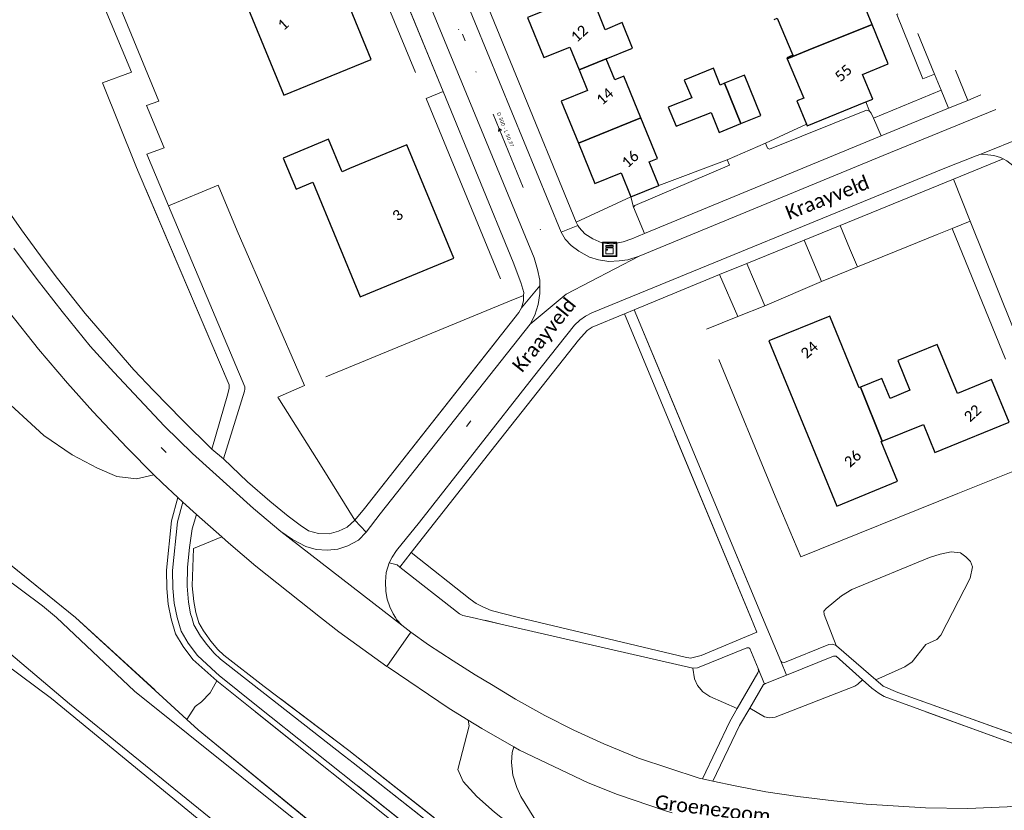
# Model space of a CAD drawing. Header units: metres. Extents: x 113074 to 114313, y 482627 to 483855.
# Tile 73 of 78: x 114100 to 114240, y 482973 to 483085. Entities that reach past the tile are written whole.
import ezdxf
from ezdxf.enums import TextEntityAlignment as Align

# ---------------------------------------------------------------- set-up
doc = ezdxf.new("R2010")
doc.units = ezdxf.units.M
doc.header["$MEASUREMENT"] = 0
doc.linetypes.add('DGN Style 2', pattern=[50.429501, 30.257701, -20.1718])
doc.linetypes.add('DGN Style 6', pattern=[30.473618, 0.016022, -6.408752, 11.215317, -6.408752, 0.016022, -6.408752])
for name, color, linetype, lineweight in [('BGT-Lijnen - BTD Groenvoorziening  bosplantsoen (v)', 94, 'Continuous', 13), ('BGT-Lijnen - BTD Groenvoorziening  gras- en kruidachtigen (v)', 94, 'Continuous', 13), ('BGT-Lijnen - BTD Groenvoorziening  heesters (v)', 94, 'Continuous', 13), ('BGT-Lijnen - BTD Groenvoorziening  struikrozen (v)', 94, 'Continuous', 13), ('BGT-Lijnen - Huisnummer overig (t)', 252, 'Continuous', 13), ('BGT-Lijnen - KST Openbare verlichtingskast (p)', 7, 'Continuous', 13), ('BGT-Lijnen - ORL Straatnaam (t)', 7, 'Continuous', 13), ('BGT-Lijnen - OTD Onverhard (v)', 7, 'Continuous', 13), ('BGT-Lijnen - OWT Oever_ slootkant (v)', 4, 'Continuous', 13), ('BGT-Lijnen - PND grondvlak pand (v_mv)', 1, 'Continuous', 13), ('BGT-Lijnen - WGD Inrit (v)', 7, 'Continuous', 13), ('BGT-Lijnen - WGD Parkeervlak (v)', 7, 'Continuous', 13), ('BGT-Lijnen - WGD Rijbaan - Lokale weg (v)', 7, 'Continuous', 13), ('BGT-Lijnen - WGD Voetpad (v)', 7, 'Continuous', 13), ('BGT-Lijnen - WTD Waterloop  kanaal (v)', 4, 'Continuous', 13), ('Riolering - Gemengd riool', 7, 'Continuous', 13), ('Riolering - Leidingtekst', 7, 'Continuous', 13), ('Riolering - Stroomrichting', 7, 'Continuous', 13)]:
    doc.layers.add(name, color=color, linetype=linetype, lineweight=lineweight)
doc.styles.add('Style-Calibri', font='calibri.ttf')
doc.styles.add('Style-Verdana', font='verdana.ttf')

# ---------------------------------------------------------------- blocks, each defined once
blk = doc.blocks.new('KST Openbare Verlichtingskast')
at = {"layer": 'BGT-Lijnen - KST Openbare verlichtingskast (p)', "color": 40, "lineweight": 13, "flags": 128}
for points in [[(-93, -87), (-93, 88)], [(-88, 93), (88, 93)], [(92, 88), (92, -87)], [(88, -92), (-88, -92)]]:
    blk.add_lwpolyline(points, dxfattribs=at)
at = {"layer": 'BGT-Lijnen - KST Openbare verlichtingskast (p)', "color": 40, "lineweight": 13}
blk.add_circle((-35, -7), 7.09, dxfattribs=at)
at = {"layer": 'BGT-Lijnen - KST Openbare verlichtingskast (p)', "color": 40, "lineweight": 13, "extrusion": (0, 0, -1)}
for centre, start, end in [((88, 88), 360, 90), ((-88, 88), 90, 180), ((88, -87), 270, 0), ((-88, -87), 180, 270)]:
    blk.add_arc(centre, 4.32, start, end, dxfattribs=at)
at = {"layer": 'BGT-Lijnen - KST Openbare verlichtingskast (p)', "color": 40, "lineweight": 13}
for points in [[(-100, 100), (100, 100), (100, -100), (-100, -100)], [(-52, 53), (50, 53), (50, 37), (-52, 37)], [(-52, 21), (50, 21), (50, -66), (-52, -66)]]:
    blk.add_3dface(points, dxfattribs=at)

msp = doc.modelspace()

# ---------------------------------------------------------------- linework, layer by layer
at = {"layer": 'BGT-Lijnen - BTD Groenvoorziening  bosplantsoen (v)', "linetype": 'DGN Style 2', "lineweight": 13, "flags": 128}
for points in [[(114103.55, 483025.78), (114086.79, 483041.05)], [(114111.14, 483021.14), (114107.55, 483023.03), (114103.55, 483025.78)], [(114116.66, 483019.63), (114113.87, 483019.97), (114111.14, 483021.14)], [(114120.27, 483019.07), (114119.13, 483020.21), (114116.66, 483019.63)], [(114121.62, 483013.68), (114122.52, 483016.99), (114120.27, 483019.07)], [(114120.95, 483004.11), (114120.88, 483006.67), (114121.62, 483013.68)], [(114129.69, 483010.56), (114128.75, 483011.4), (114124.73, 483009.77)], [(114142.71, 483000), (114133.53, 483007.27), (114129.69, 483010.56)], [(114096.31, 483009.44), (114108.04, 483000), (114123.8, 482985.54)], [(114124.73, 483009.77), (114124.56, 483004.45), (114124.76, 483002.25)], [(114121.57, 482999.77), (114121.15, 483001.87), (114120.95, 483004.11)], [(114124.76, 483002.25), (114125.05, 483000.67), (114125.47, 482999.23)], [(114123.25, 482995.88), (114122.2, 482997.69), (114121.57, 482999.77)], [(114125.47, 482999.23), (114126.15, 482998.11), (114126.37, 482997.75)], [(114152.11, 482993.06), (114145.3, 482997.97), (114142.71, 483000)], [(114126.37, 482997.75), (114127.19, 482996.63), (114128.19, 482995.44)], [(114128.01, 482990.99), (114124.64, 482994.05), (114123.25, 482995.88)], [(114128.19, 482995.44), (114129.04, 482994.63), (114134.72, 482990.2)], [(114160.93, 482987.08), (114152.3, 482992.92), (114152.11, 482993.06)], [(114125.86, 482988.03), (114127.07, 482989.32), (114128.01, 482990.99)], [(114134.72, 482990.2), (114146.73, 482981.14), (114161.04, 482969.86)], [(114123.8, 482985.54), (114124.98, 482987.38), (114125.86, 482988.03)], [(114163.78, 482984.64), (114163.62, 482985.44), (114160.93, 482987.08)], [(114162.17, 482978.45), (114163.78, 482984.64)], [(114164.84, 482974.63), (114162.92, 482976.73), (114162.17, 482978.45)], [(114171.36, 482969.25), (114167.35, 482972.39), (114164.84, 482974.63)]]:
    msp.add_lwpolyline(points, dxfattribs=at)
at = {"layer": 'BGT-Lijnen - BTD Groenvoorziening  gras- en kruidachtigen (v)', "linetype": 'DGN Style 2', "lineweight": 13, "flags": 128}
for points in [[(114115.94, 483077.26), (114111.74, 483087.31), (114100.68, 483114.55)], [(114116.58, 483064), (114111.85, 483075.77), (114115.94, 483077.26)], [(114232.61, 483077.56), (114234.37, 483073.27)], [(114234.37, 483073.27), (114236.22, 483074.03)], [(114239.36, 483064.98), (114232.35, 483062.11), (114234.72, 483056.17)], [(114240.75, 483064.02), (114239.9, 483064.68), (114239.36, 483064.98)], [(114094.34, 483063.61), (114097.17, 483059.46), (114100.35, 483054.92)], [(114129.77, 483032.94), (114116.91, 483063.17), (114116.58, 483064)], [(114130.93, 483054.79), (114128.24, 483061.26), (114121.2, 483058.32)], [(114121.2, 483058.32), (114132, 483032.69), (114132.01, 483032.35)], [(114234.72, 483056.17), (114245.77, 483028.46), (114243.48, 483027.52)], [(114100.35, 483054.92), (114103.43, 483050.72), (114105.47, 483048.04)], [(114136.68, 483031.2), (114140.44, 483032.86), (114130.93, 483054.79)], [(114102.76, 483038.01), (114098.67, 483043.2), (114094.07, 483049.43)], [(114105.47, 483048.04), (114109.39, 483043.04), (114116.29, 483035.09)], [(114199.23, 483048.57), (114187.11, 483043.56), (114205.29, 483000)], [(114197.36, 483040.83), (114201.79, 483042.66), (114199.23, 483048.57)], [(114185.76, 483043), (114181.2, 483041.11), (114180.49, 483040.65)], [(114204.5, 482997.88), (114203.62, 483000), (114185.76, 483043)], [(114086.79, 483041.05), (114103.55, 483025.78), (114107.55, 483023.03)], [(114210.71, 483008.6), (114207.09, 483017.18), (114197.36, 483040.83)], [(114180.49, 483040.65), (114179.23, 483039.26), (114167.52, 483024.43)], [(114110.46, 483029.19), (114106.88, 483033.2), (114102.76, 483038.01)], [(114116.29, 483035.09), (114119.08, 483032.13), (114123.15, 483027.94)], [(114132.01, 483032.35), (114131.97, 483032.06), (114128.96, 483022.45)], [(114129.6, 483031.68), (114129.79, 483032.48), (114129.77, 483032.94)], [(114123.15, 483027.94), (114127.32, 483023.86), (114129.6, 483031.68)], [(114147.59, 483013.79), (114142.94, 483021.26), (114136.68, 483031.2)], [(114119.13, 483020.21), (114115.31, 483024.03), (114110.46, 483029.19)], [(114243.48, 483027.52), (114245.51, 483022.61), (114232.96, 483017.56)], [(114167.52, 483024.43), (114155.57, 483009.18), (114163.92, 483002.59)], [(114107.55, 483023.03), (114111.14, 483021.14), (114113.87, 483019.97)], [(114128.96, 483022.45), (114132.37, 483019.21), (114135.54, 483016.45)], [(114113.87, 483019.97), (114116.66, 483019.63), (114119.13, 483020.21)], [(114122.52, 483016.99), (114121.62, 483013.68), (114120.88, 483006.67)], [(114122.45, 483013.52), (114123.23, 483016.33), (114122.52, 483016.99)], [(114232.96, 483017.56), (114232.96, 483017.54), (114210.71, 483008.6)], [(114135.54, 483016.45), (114138.14, 483014.35), (114139.85, 483013.05)], [(114125.16, 483014.59), (114124.56, 483012.54), (114124.16, 483009.91)], [(114124.73, 483009.77), (114128.75, 483011.4), (114125.16, 483014.59)], [(114121.79, 483004.16), (114121.73, 483006.64), (114122.45, 483013.52)], [(114139.85, 483013.05), (114141.02, 483012.27), (114142.44, 483011.89)], [(114145.28, 483012.2), (114146.5, 483012.79), (114147.59, 483013.79)], [(114142.44, 483011.89), (114143.92, 483011.85), (114145.28, 483012.2)], [(114124.16, 483009.91), (114123.86, 483007.12), (114123.81, 483004.43)], [(114124.76, 483002.25), (114124.56, 483004.45), (114124.73, 483009.77)], [(114228.96, 483008.47), (114230.43, 483008.94), (114232.02, 483009.3)], [(114232.02, 483009.3), (114233.32, 483009.13), (114234.1, 483008.57)], [(114153.56, 483007.44), (114152.44, 483007.71), (114152.02, 483006.38)], [(114162.38, 483000.49), (114153.96, 483007.12), (114153.56, 483007.44)], [(114216.49, 483003.03), (114217.96, 483003.97), (114228.96, 483008.47)], [(114234.1, 483008.57), (114234.74, 483007.92), (114235.02, 483007.16)], [(114120.88, 483006.67), (114120.95, 483004.11), (114121.15, 483001.87)], [(114152.02, 483006.38), (114151.9, 483005.05), (114151.97, 483003.65)], [(114235.02, 483007.16), (114234.7, 483005.57), (114230.56, 482997.46)], [(114123.81, 483004.43), (114124.01, 483002.15), (114124.32, 483000.5)], [(114122.39, 483000), (114122, 483001.99), (114121.79, 483004.16)], [(114151.97, 483003.65), (114152.17, 483002.6), (114152.53, 483001.48)], [(114214, 483000.88), (114214.32, 483001.24), (114216.49, 483003.03)], [(114121.15, 483001.87), (114121.57, 482999.77), (114122.2, 482997.69)], [(114125.47, 482999.23), (114125.05, 483000.67), (114124.76, 483002.25)], [(114163.92, 483002.59), (114164.76, 483001.97), (114165.68, 483001.47)], [(114124.32, 483000.5), (114124.47, 483000), (114124.78, 482998.93)], [(114152.53, 483001.48), (114153.01, 483000.5), (114153.33, 483000)], [(114164.2, 483000), (114162.88, 483000.25), (114162.38, 483000.49)], [(114165.68, 483001.47), (114166.88, 483000.99), (114170.75, 483000)], [(114215.72, 482996.01), (114214.04, 483000.41), (114214, 483000.88)], [(114123.96, 482996.35), (114122.99, 482998.03), (114122.39, 483000)], [(114124.78, 482998.93), (114125.74, 482997.33), (114126.6, 482996.16)], [(114126.37, 482997.75), (114126.15, 482998.11), (114125.47, 482999.23)], [(114153.33, 483000), (114153.54, 482999.66), (114154.22, 482998.9)], [(114154.22, 482998.9), (114155.5, 482997.88), (114157.99, 482996.13)], [(114195.44, 482992.78), (114168.26, 482999.06), (114164.2, 483000)], [(114170.75, 483000), (114194.36, 482994.34), (114195.08, 482994.22)], [(114205.29, 483000), (114207.88, 482993.81), (114208.05, 482993.65)], [(114122.2, 482997.69), (114123.25, 482995.88), (114124.64, 482994.05)], [(114128.19, 482995.44), (114127.19, 482996.63), (114126.37, 482997.75)], [(114195.08, 482994.22), (114196.6, 482994.62), (114204.5, 482997.88)], [(114230.56, 482997.46), (114230, 482996.88), (114228.43, 482996.14)], [(114127.89, 482992.18), (114125.27, 482994.62), (114123.96, 482996.35)], [(114126.6, 482996.16), (114127.64, 482994.93), (114128.55, 482994.06)], [(114157.99, 482996.13), (114161.49, 482993.82), (114164.6, 482991.88)], [(114208.05, 482993.65), (114208.4, 482993.59), (114214.69, 482996.15)], [(114214.69, 482996.15), (114215.23, 482996.19), (114215.72, 482996.01)], [(114228.43, 482996.14), (114226.48, 482993.72), (114225.44, 482993)], [(114134.72, 482990.2), (114129.04, 482994.63), (114128.19, 482995.44)], [(114124.64, 482994.05), (114128.01, 482990.99), (114157.2, 482967.7)], [(114128.55, 482994.06), (114146.11, 482980.35), (114147.35, 482979.37)], [(114133.66, 482987.52), (114128.38, 482991.78), (114127.89, 482992.18)], [(114164.6, 482991.88), (114166.92, 482990.47), (114170.33, 482988.41)], [(114195.68, 482991.3), (114195.44, 482992.78)], [(114225.44, 482993), (114221.32, 482991.17), (114222.4, 482990.24)], [(114157.2, 482967.7), (114128.01, 482990.99), (114127.07, 482989.32)], [(114196.87, 482989.43), (114196.09, 482990.35), (114195.68, 482991.3)], [(114218.79, 482990.52), (114218.35, 482990.23), (114207.11, 482985.84)], [(114220.76, 482989.99), (114219.44, 482991.17), (114218.79, 482990.52)], [(114127.07, 482989.32), (114125.86, 482988.03), (114124.98, 482987.38)], [(114161.04, 482969.86), (114146.73, 482981.14), (114134.72, 482990.2)], [(114201.72, 482987.09), (114197.85, 482988.79), (114196.87, 482989.43)], [(114222.54, 482988.77), (114221.82, 482989.21), (114220.76, 482989.99)], [(114222.4, 482990.24), (114224.46, 482989.34), (114246.02, 482981.6)], [(114170.33, 482988.41), (114174.48, 482986.09), (114178.57, 482984.01)], [(114256.86, 482976.28), (114222.54, 482988.77)], [(114124.98, 482987.38), (114123.8, 482985.54), (114125.4, 482984.07)], [(114171.67, 482957.17), (114157.88, 482968.24), (114133.66, 482987.52)], [(114196.81, 482977.11), (114200.65, 482985.24), (114201.72, 482987.09)], [(114205.58, 482985.9), (114203.51, 482987.14), (114202.06, 482984.68)], [(114165.56, 482984.26), (114163.62, 482985.44), (114163.78, 482984.64)], [(114207.11, 482985.84), (114206.23, 482985.74), (114205.58, 482985.9)], [(114125.4, 482984.07), (114146.89, 482966.42), (114172.16, 482944.82)], [(114163.78, 482984.64), (114162.17, 482978.45), (114162.92, 482976.73)], [(114169.85, 482980.86), (114170.09, 482981.65), (114165.56, 482984.26)], [(114178.57, 482984.01), (114182.83, 482982.06), (114187.75, 482980.05)], [(114202.06, 482984.68), (114198.27, 482976.8), (114201.44, 482976.12)], [(114169.85, 482980.86), (114169.75, 482979.41), (114169.92, 482977.65)], [(114169.92, 482977.65), (114169.75, 482979.41), (114169.85, 482980.86)], [(114170.89, 482981.19), (114170.09, 482981.65), (114169.85, 482980.86)], [(114184.77, 482974.89), (114180.6, 482976.54), (114170.89, 482981.19)], [(114147.35, 482979.37), (114160.42, 482969.08), (114171.59, 482959.99)], [(114187.75, 482980.05), (114196.33, 482977.21), (114196.81, 482977.11)], [(114162.92, 482976.73), (114164.84, 482974.63), (114167.35, 482972.39)], [(114169.92, 482977.65), (114170.5, 482975.89), (114171.08, 482974.62)], [(114170.5, 482975.89), (114169.92, 482977.65)], [(114173.54, 482970.65), (114171.08, 482974.62), (114170.5, 482975.89)], [(114201.44, 482976.12), (114205.79, 482975.27), (114210.29, 482974.62)], [(114171.08, 482974.62), (114173.54, 482970.65), (114175.35, 482968.55)], [(114192.49, 482972.31), (114191.54, 482972.57), (114184.77, 482974.89)], [(114210.29, 482974.62), (114215.41, 482973.98), (114219.98, 482973.53)], [(114219.98, 482973.53), (114228.38, 482973.03), (114234.39, 482972.93)], [(114234.39, 482972.93), (114239.92, 482973.15), (114243.68, 482973.48)]]:
    msp.add_lwpolyline(points, dxfattribs=at)
at = {"layer": 'BGT-Lijnen - BTD Groenvoorziening  heesters (v)', "linetype": 'DGN Style 2', "lineweight": 13, "flags": 128}
for points in [[(114148.11, 483103.72), (114145.64, 483102.71), (114157.67, 483073.53)], [(114157.67, 483073.53), (114160.08, 483074.53), (114148.11, 483103.72)], [(114224.46, 483085.52), (114224.3, 483085.45), (114227.99, 483076.32)], [(114227.99, 483076.32), (114229.65, 483077), (114227.28, 483082.76)], [(114160.08, 483074.53), (114157.67, 483073.53), (114169.48, 483044.79)], [(114170, 483050.33), (114160.08, 483074.53)], [(114231.62, 483072.14), (114230.58, 483074.73), (114221, 483070.76)], [(114219.95, 483073.04), (114216.8, 483071.76), (114211.62, 483069.66)], [(114220.04, 483071.9), (114220.46, 483071.73), (114219.95, 483073.04)], [(114206.29, 483066.36), (114220.04, 483071.9)], [(114221, 483070.76), (114222.11, 483068.23), (114231.62, 483072.14)], [(114211.62, 483069.66), (114211.53, 483069.88), (114205.71, 483067.19)], [(114205.71, 483067.19), (114206.01, 483066.5), (114206.29, 483066.36)], [(114200.61, 483064.08), (114200.3, 483064.83), (114190.6, 483061.2)], [(114187.05, 483058.11), (114187.22, 483058.39), (114200.61, 483064.08)], [(114190.6, 483061.2), (114186.65, 483059.59), (114187.05, 483058.11)], [(114187.05, 483058.11), (114186.65, 483059.59), (114178.91, 483055.99)], [(114186.81, 483053.63), (114188.58, 483054.41), (114187.05, 483058.11)], [(114234.72, 483056.17), (114232.15, 483055.13), (114239.71, 483036.61)], [(114245.77, 483028.46), (114234.72, 483056.17)], [(114178.91, 483055.99), (114179.15, 483055.54), (114179.32, 483055.23)], [(114179.32, 483055.23), (114180.15, 483054.37), (114181.25, 483053.66)], [(114181.25, 483053.66), (114182.53, 483053.08), (114183.97, 483052.89)], [(114183.97, 483052.89), (114185.57, 483053.21), (114186.81, 483053.63)], [(114211.18, 483053.45), (114203.08, 483050.14), (114204.16, 483047.58)], [(114213.64, 483047.61), (114211.18, 483053.45)], [(114171.48, 483046.03), (114171.09, 483047.47), (114170, 483050.33)], [(114204.16, 483047.58), (114205.62, 483044.13), (114213.64, 483047.61)], [(114171.47, 483045.59), (114169.48, 483044.79), (114140.44, 483032.86)], [(114169.48, 483044.79), (114171.47, 483045.59), (114171.48, 483046.03)], [(114171.19, 483043.88), (114171.44, 483044.84), (114171.47, 483045.59)], [(114170.79, 483043.2), (114171.19, 483043.88)], [(114148.95, 483015.44), (114168.33, 483040.08), (114170.79, 483043.2)], [(114140.44, 483032.86), (114136.68, 483031.2), (114142.94, 483021.26)], [(114142.94, 483021.26), (114147.59, 483013.79), (114148.95, 483015.44)], [(114230.43, 483008.94), (114228.96, 483008.47), (114217.96, 483003.97)], [(114233.32, 483009.13), (114232.02, 483009.3), (114230.43, 483008.94)], [(114234.74, 483007.92), (114234.1, 483008.57), (114233.32, 483009.13)], [(114234.7, 483005.57), (114235.02, 483007.16), (114234.74, 483007.92)], [(114230.56, 482997.46), (114234.7, 483005.57)], [(114217.96, 483003.97), (114216.49, 483003.03), (114214.32, 483001.24)], [(114214.32, 483001.24), (114214, 483000.88), (114214.04, 483000.41)], [(114214.04, 483000.41), (114215.72, 482996.01), (114215.77, 482995.99)], [(114228.43, 482996.14), (114230, 482996.88), (114230.56, 482997.46)], [(114225.44, 482993), (114226.48, 482993.72), (114228.43, 482996.14)], [(114203.37, 482995.69), (114203.07, 482995.67), (114196.08, 482992.85)], [(114204.67, 482992.74), (114203.49, 482995.58), (114203.37, 482995.69)], [(114215.77, 482995.99), (114221.32, 482991.17), (114225.44, 482993)], [(114215.34, 482994.48), (114208.7, 482991.83), (114205.72, 482990.64)], [(114219.44, 482991.17), (114215.71, 482994.49), (114215.34, 482994.48)], [(114196.08, 482992.85), (114195.44, 482992.78)], [(114195.44, 482992.78), (114195.68, 482991.3), (114196.09, 482990.35)], [(114197.85, 482988.79), (114201.72, 482987.09), (114204.63, 482992.13)], [(114204.63, 482992.13), (114204.71, 482992.38), (114204.67, 482992.74)], [(114205.72, 482990.64), (114205.59, 482990.55), (114205.46, 482990.47)], [(114218.35, 482990.23), (114218.79, 482990.52), (114219.44, 482991.17)], [(114196.09, 482990.35), (114196.87, 482989.43), (114197.85, 482988.79)], [(114205.46, 482990.47), (114203.51, 482987.14), (114205.58, 482985.9)], [(114207.11, 482985.84), (114218.35, 482990.23)], [(114205.58, 482985.9), (114206.23, 482985.74), (114207.11, 482985.84)]]:
    msp.add_lwpolyline(points, dxfattribs=at)
at = {"layer": 'BGT-Lijnen - BTD Groenvoorziening  struikrozen (v)', "linetype": 'DGN Style 2', "lineweight": 13, "flags": 128}
for points in [[(114232.35, 483062.11), (114216.27, 483055.54), (114217.63, 483052.3)], [(114232.15, 483055.13), (114234.72, 483056.17), (114232.35, 483062.11)], [(114225.74, 483052.53), (114230.04, 483054.27), (114232.15, 483055.13)], [(114217.63, 483052.3), (114218.73, 483049.68), (114225.74, 483052.53)]]:
    msp.add_lwpolyline(points, dxfattribs=at)
at = {"layer": 'BGT-Lijnen - ORL Straatnaam (t)', "linetype": 'Continuous', "lineweight": 13, "flags": 128}
for points in [[(114162.83, 483082.64), (114163.21, 483081.71)], [(114218.36, 483061.22), (114219.29, 483061.61)], [(114163.39, 483027.07), (114163.99, 483027.86)], [(114120.13, 483024.05), (114120.85, 483023.35)]]:
    msp.add_lwpolyline(points, dxfattribs=at)
at = {"layer": 'BGT-Lijnen - OTD Onverhard (v)', "linetype": 'Continuous', "lineweight": 13, "flags": 128}
msp.add_lwpolyline([(114132.66, 482965.46), (114104.63, 482988.48), (114093.49, 482996.77)], dxfattribs=at)
at = {"layer": 'BGT-Lijnen - OWT Oever_ slootkant (v)', "linetype": 'Continuous', "lineweight": 13, "flags": 128}
for points in [[(114108.04, 483000), (114096.31, 483009.44), (114088.21, 483016.28)], [(114091.28, 483011.14), (114097.57, 483005.93), (114103.36, 483001.64)], [(114103.36, 483001.64), (114105.33, 483000), (114116.35, 482989.52)], [(114089.14, 483000), (114093.49, 482996.77), (114104.63, 482988.48)], [(114131.97, 482967.61), (114107.16, 482987.73), (114092.68, 483000)], [(114125.4, 482984.07), (114123.8, 482985.54), (114108.04, 483000)], [(114116.35, 482989.52), (114139.18, 482971.27), (114172.49, 482943.26)], [(114104.63, 482988.48), (114132.66, 482965.46), (114160.65, 482942.32)], [(114172.16, 482944.82), (114146.89, 482966.42), (114125.4, 482984.07)]]:
    msp.add_lwpolyline(points, dxfattribs=at)
at = {"layer": 'BGT-Lijnen - PND grondvlak pand (v_mv)', "linetype": 'Continuous', "lineweight": 25, "flags": 128}
for points in [[(114130.54, 483090.99), (114137.54, 483073.99), (114149.9, 483079.08)], [(114149.9, 483079.08), (114145.43, 483089.93), (114141.3, 483088.23)], [(114220.83, 483084.04), (114218.48, 483089.8), (114214.66, 483088.25)], [(114183.04, 483083.28), (114180.88, 483088.61), (114172.04, 483085.02)], [(114172.04, 483085.02), (114174.35, 483079.34), (114178, 483080.82)], [(114185.44, 483084.28), (114183.04, 483083.28)], [(114183.18, 483079.16), (114186.89, 483080.66), (114185.44, 483084.28)], [(114206.96, 483084.73), (114207.38, 483084.92), (114209.57, 483079.66)], [(114208.78, 483079.14), (114211.78, 483080.36), (114220.83, 483084.04)], [(114220.83, 483084.04), (114211.78, 483080.36), (114208.78, 483079.14)], [(114219.46, 483076.95), (114223.11, 483078.44), (114220.83, 483084.04)], [(114178, 483080.82), (114179.32, 483077.59), (114183.18, 483079.16)], [(114183.18, 483079.16), (114179.32, 483077.59), (114180.51, 483074.66)], [(114185.66, 483076.68), (114184.4, 483076.17), (114183.18, 483079.16)], [(114209.57, 483079.66), (114208.72, 483079.28), (114208.78, 483079.14)], [(114208.78, 483079.14), (114211.13, 483073.58), (114210.15, 483073.21)], [(114198.36, 483077.84), (114194.22, 483076.14), (114195.29, 483073.62)], [(114199.92, 483075.7), (114199.28, 483075.44), (114198.36, 483077.84)], [(114219.95, 483073.04), (114220.9, 483073.43), (114219.46, 483076.95)], [(114179.24, 483067.18), (114188.07, 483070.77), (114185.66, 483076.68)], [(114199.16, 483068.73), (114202.22, 483069.97), (114199.92, 483075.7)], [(114205.06, 483071.11), (114202.74, 483076.84), (114199.92, 483075.7)], [(114199.92, 483075.7), (114202.22, 483069.97), (114205.06, 483071.11)], [(114180.51, 483074.66), (114176.81, 483073.16), (114179.24, 483067.18)], [(114195.29, 483073.62), (114191.95, 483072.32), (114193.07, 483069.61)], [(114210.15, 483073.21), (114211.53, 483069.88), (114211.62, 483069.66)], [(114211.62, 483069.66), (114216.8, 483071.76), (114219.95, 483073.04)], [(114193.07, 483069.61), (114198.02, 483071.55), (114199.16, 483068.73)], [(114188.07, 483070.77), (114179.24, 483067.18), (114181.56, 483061.48)], [(114189.24, 483064.54), (114190.41, 483065.01), (114188.07, 483070.77)], [(114143.84, 483067.77), (114137.43, 483065.09), (114139.27, 483060.67)], [(114145.76, 483063.16), (114145.69, 483063.34), (114143.84, 483067.77)], [(114154.94, 483066.97), (114146.81, 483063.6), (114145.76, 483063.16)], [(114161.59, 483050.91), (114154.94, 483066.97)], [(114186.65, 483059.59), (114190.6, 483061.2), (114189.24, 483064.54)], [(114181.56, 483061.48), (114185.26, 483062.99), (114186.65, 483059.59)], [(114139.27, 483060.67), (114141.62, 483061.65), (114148.34, 483045.42)], [(114148.34, 483045.42), (114153.46, 483047.54), (114161.59, 483050.91)], [(114218.84, 483032.85), (114214.85, 483042.69), (114206.19, 483039.19)], [(114206.19, 483039.19), (114215.8, 483015.76), (114224.41, 483019.29)], [(114230.04, 483038.68), (114224.45, 483036.39), (114226.17, 483032.19)], [(114237.74, 483033.69), (114232.89, 483031.71), (114230.04, 483038.68)], [(114222.2, 483033.85), (114219.18, 483032.62)], [(114226.17, 483032.19), (114223.35, 483031.04), (114222.2, 483033.85)], [(114219.18, 483032.62), (114218.97, 483032.53), (114218.84, 483032.85)], [(114222.25, 483024.95), (114219.18, 483032.62)], [(114219.18, 483032.62), (114222.25, 483024.95), (114228.07, 483027.32)], [(114230.74, 483023.78), (114240.21, 483027.65), (114237.74, 483033.69)], [(114228.07, 483027.32), (114229.69, 483023.35), (114230.74, 483023.78)], [(114224.41, 483019.29), (114222.12, 483024.9), (114222.25, 483024.95)]]:
    msp.add_lwpolyline(points, dxfattribs=at)
at = {"layer": 'BGT-Lijnen - WGD Inrit (v)', "linetype": 'Continuous', "lineweight": 13, "flags": 128}
for points in [[(114217.63, 483052.3), (114216.27, 483055.54), (114211.18, 483053.45)], [(114211.18, 483053.45), (114213.64, 483047.61), (114218.73, 483049.68)], [(114218.73, 483049.68), (114217.63, 483052.3)], [(114204.16, 483047.58), (114203.08, 483050.14), (114199.23, 483048.57)], [(114199.23, 483048.57), (114201.79, 483042.66), (114205.62, 483044.13)], [(114205.62, 483044.13), (114204.16, 483047.58)]]:
    msp.add_lwpolyline(points, dxfattribs=at)
at = {"layer": 'BGT-Lijnen - WGD Parkeervlak (v)', "linetype": 'Continuous', "lineweight": 13, "flags": 128}
for points in [[(114220.04, 483071.9), (114206.29, 483066.36), (114206.01, 483066.5)], [(114220.7, 483071.44), (114220.46, 483071.73), (114220.04, 483071.9)], [(114222.11, 483068.23), (114221, 483070.76), (114220.7, 483071.44)], [(114188.58, 483054.41), (114222.11, 483068.23)], [(114206.01, 483066.5), (114205.71, 483067.19), (114200.3, 483064.83)], [(114200.3, 483064.83), (114200.61, 483064.08), (114187.22, 483058.39)], [(114187.22, 483058.39), (114187.05, 483058.11), (114188.58, 483054.41)]]:
    msp.add_lwpolyline(points, dxfattribs=at)
at = {"layer": 'BGT-Lijnen - WGD Rijbaan - Lokale weg (v)', "linetype": 'Continuous', "lineweight": 13, "flags": 128}
for points in [[(114176.79, 483054.6), (114147.12, 483126.93)], [(114142.43, 483125.26), (114159.06, 483084.71), (114172.96, 483050.97)], [(114238.33, 483071.97), (114222.38, 483065.45)], [(114242.3, 483068.09), (114236.21, 483065.62), (114237.19, 483065.55)], [(114236.21, 483065.62), (114242.3, 483068.09)], [(114222.38, 483065.45), (114187.84, 483051.19), (114177.48, 483045.81)], [(114231.13, 483063.64), (114235.55, 483065.41), (114236.21, 483065.62)], [(114237.19, 483065.55), (114238.05, 483065.46), (114238.99, 483065.18)], [(114238.99, 483065.18), (114239.36, 483064.98), (114239.9, 483064.68)], [(114180.22, 483042.69), (114181.12, 483043.14), (114231.13, 483063.64)], [(114178.19, 483052.68), (114177.35, 483053.59), (114176.79, 483054.6)], [(114106.13, 483043.36), (114102.6, 483047.86), (114099.28, 483052.31)], [(114180.79, 483051.05), (114179.27, 483051.88), (114178.19, 483052.68)], [(114172.96, 483050.97), (114173.44, 483049.31), (114173.78, 483047.77)], [(114177.48, 483045.81), (114187.84, 483051.19), (114186.24, 483050.69)], [(114183.55, 483050.43), (114182.08, 483050.68), (114180.79, 483051.05)], [(114186.24, 483050.69), (114185, 483050.52), (114183.55, 483050.43)], [(114173.78, 483047.77), (114173.78, 483046.99), (114173.78, 483045.9)], [(114177.48, 483045.81), (114172.38, 483041.57), (114151.16, 483014.66)], [(114173.04, 483042.82), (114172.38, 483041.57), (114177.48, 483045.81)], [(114173.78, 483045.9), (114173.55, 483044.34), (114173.04, 483042.82)], [(114098.67, 483043.2), (114102.76, 483038.01), (114106.88, 483033.2)], [(114113.45, 483034.75), (114110.1, 483038.42), (114106.13, 483043.36)], [(114178.69, 483041.41), (114179.45, 483042.13), (114180.22, 483042.69)], [(114156.73, 483013.48), (114172.88, 483034.08), (114178.69, 483041.41)], [(114124.57, 483023.22), (114120.63, 483027.11), (114113.45, 483034.75)], [(114106.88, 483033.2), (114110.46, 483029.19), (114115.31, 483024.03)], [(114115.31, 483024.03), (114119.13, 483020.21), (114120.27, 483019.07)], [(114137.07, 483012.17), (114133.22, 483015.41), (114124.57, 483023.22)], [(114120.27, 483019.07), (114122.52, 483016.99), (114123.23, 483016.33)], [(114123.23, 483016.33), (114125.16, 483014.59), (114128.75, 483011.4)], [(114151.16, 483014.66), (114149.17, 483012.07), (114148.09, 483010.96)], [(114152.84, 483008.52), (114153.46, 483009.48), (114156.73, 483013.48)], [(114128.75, 483011.4), (114129.69, 483010.56), (114133.53, 483007.27)], [(114138.75, 483011.05), (114137.07, 483012.17), (114154.22, 482998.9)], [(114155.5, 482997.88), (114154.22, 482998.9), (114137.07, 483012.17)], [(114142.1, 483009.6), (114140.62, 483010.04), (114138.75, 483011.05)], [(114148.09, 483010.96), (114146.6, 483010.14), (114145.16, 483009.68)], [(114145.16, 483009.68), (114143.65, 483009.53), (114142.1, 483009.6)], [(114133.53, 483007.27), (114142.71, 483000), (114145.3, 482997.97)], [(114152.02, 483006.38), (114152.44, 483007.71), (114152.84, 483008.52)], [(114151.97, 483003.65), (114151.9, 483005.05), (114152.02, 483006.38)], [(114152.53, 483001.48), (114152.17, 483002.6), (114151.97, 483003.65)], [(114153.33, 483000), (114153.01, 483000.5), (114152.53, 483001.48)], [(114154.22, 482998.9), (114153.54, 482999.66), (114153.33, 483000)], [(114145.3, 482997.97), (114152.11, 482993.06), (114155.5, 482997.88)], [(114157.99, 482996.13), (114155.5, 482997.88), (114152.11, 482993.06)], [(114164.6, 482991.88), (114161.49, 482993.82), (114157.99, 482996.13)], [(114152.11, 482993.06), (114152.3, 482992.92), (114160.93, 482987.08)], [(114170.33, 482988.41), (114166.92, 482990.47), (114164.6, 482991.88)], [(114178.57, 482984.01), (114174.48, 482986.09), (114170.33, 482988.41)], [(114160.93, 482987.08), (114163.62, 482985.44), (114165.56, 482984.26)], [(114165.56, 482984.26), (114170.09, 482981.65), (114170.89, 482981.19)], [(114187.75, 482980.05), (114182.83, 482982.06), (114178.57, 482984.01)], [(114170.89, 482981.19), (114180.6, 482976.54), (114184.77, 482974.89)], [(114196.33, 482977.21), (114187.75, 482980.05)], [(114198.27, 482976.8), (114196.81, 482977.11), (114196.33, 482977.21)], [(114205.79, 482975.27), (114201.44, 482976.12), (114198.27, 482976.8)], [(114215.41, 482973.98), (114210.29, 482974.62), (114205.79, 482975.27)], [(114184.77, 482974.89), (114191.54, 482972.57), (114192.49, 482972.31)], [(114228.38, 482973.03), (114219.98, 482973.53), (114215.41, 482973.98)], [(114239.92, 482973.15), (114234.39, 482972.93), (114228.38, 482973.03)]]:
    msp.add_lwpolyline(points, dxfattribs=at)
at = {"layer": 'BGT-Lijnen - WGD Voetpad (v)', "linetype": 'Continuous', "lineweight": 13, "flags": 128}
for points in [[(114149.36, 483127.73), (114147.12, 483126.93), (114176.79, 483054.6)], [(114172.96, 483050.97), (114159.06, 483084.71), (114142.43, 483125.26)], [(114100.68, 483114.55), (114111.74, 483087.31), (114115.94, 483077.26)], [(114119.83, 483073.15), (114103.55, 483112.74)], [(114145.2, 483110.81), (114148.11, 483103.72), (114160.08, 483074.53)], [(114178.91, 483055.99), (114170.38, 483076.9), (114157.75, 483107.66)], [(114227.28, 483082.76), (114229.65, 483077), (114230.58, 483074.73)], [(114115.94, 483077.26), (114111.85, 483075.77), (114116.58, 483064)], [(114234.37, 483073.27), (114232.61, 483077.56)], [(114160.08, 483074.53), (114170, 483050.33), (114171.09, 483047.47)], [(114230.58, 483074.73), (114231.62, 483072.14), (114234.37, 483073.27)], [(114120.55, 483066.55), (114118.05, 483072.54), (114119.83, 483073.15)], [(114234.37, 483073.27), (114231.62, 483072.14), (114222.11, 483068.23)], [(114236.22, 483074.03), (114234.37, 483073.27)], [(114222.38, 483065.45), (114238.33, 483071.97)], [(114222.11, 483068.23), (114188.58, 483054.41), (114186.81, 483053.63)], [(114121.2, 483058.32), (114118.12, 483065.65), (114120.55, 483066.55)], [(114186.24, 483050.69), (114187.84, 483051.19), (114222.38, 483065.45)], [(114216.27, 483055.54), (114232.35, 483062.11), (114239.36, 483064.98)], [(114236.21, 483065.62), (114235.55, 483065.41), (114231.13, 483063.64)], [(114238.05, 483065.46), (114237.19, 483065.55), (114236.21, 483065.62)], [(114239.36, 483064.98), (114238.99, 483065.18), (114238.05, 483065.46)], [(114116.58, 483064), (114116.91, 483063.17), (114129.77, 483032.94)], [(114231.13, 483063.64), (114181.12, 483043.14), (114180.22, 483042.69)], [(114103.43, 483050.72), (114100.35, 483054.92), (114097.17, 483059.46)], [(114132.01, 483032.35), (114132, 483032.69), (114121.2, 483058.32)], [(114176.79, 483054.6), (114179.15, 483055.54), (114178.91, 483055.99)], [(114179.32, 483055.23), (114179.15, 483055.54), (114176.79, 483054.6)], [(114181.25, 483053.66), (114180.15, 483054.37), (114179.32, 483055.23)], [(114203.08, 483050.14), (114211.18, 483053.45), (114216.27, 483055.54)], [(114176.79, 483054.6), (114177.35, 483053.59), (114178.19, 483052.68)], [(114183.97, 483052.89), (114182.53, 483053.08), (114181.25, 483053.66)], [(114186.81, 483053.63), (114185.57, 483053.21), (114183.97, 483052.89)], [(114099.28, 483052.31), (114102.6, 483047.86), (114106.13, 483043.36)], [(114178.19, 483052.68), (114179.27, 483051.88), (114180.79, 483051.05)], [(114109.39, 483043.04), (114105.47, 483048.04), (114103.43, 483050.72)], [(114173.78, 483047.77), (114173.44, 483049.31), (114172.96, 483050.97)], [(114180.79, 483051.05), (114182.08, 483050.68), (114183.55, 483050.43)], [(114183.55, 483050.43), (114185, 483050.52), (114186.24, 483050.69)], [(114187.11, 483043.56), (114199.23, 483048.57), (114203.08, 483050.14)], [(114171.19, 483043.88), (114173.78, 483046.99), (114173.78, 483047.77)], [(114173.78, 483046.99), (114171.19, 483043.88), (114170.79, 483043.2)], [(114171.09, 483047.47), (114171.48, 483046.03), (114171.47, 483045.59)], [(114173.55, 483044.34), (114173.78, 483045.9), (114173.78, 483046.99)], [(114171.47, 483045.59), (114171.44, 483044.84), (114171.19, 483043.88)], [(114172.38, 483041.57), (114173.04, 483042.82), (114173.55, 483044.34)], [(114181.2, 483041.11), (114185.76, 483043), (114187.11, 483043.56)], [(114205.29, 483000), (114187.11, 483043.56), (114185.76, 483043)], [(114106.13, 483043.36), (114110.1, 483038.42), (114113.45, 483034.75)], [(114119.08, 483032.13), (114116.29, 483035.09), (114109.39, 483043.04)], [(114170.79, 483043.2), (114168.33, 483040.08), (114148.95, 483015.44)], [(114180.22, 483042.69), (114179.45, 483042.13), (114178.69, 483041.41)], [(114185.76, 483043), (114203.62, 483000), (114204.5, 482997.88)], [(114149.17, 483012.07), (114151.16, 483014.66), (114172.38, 483041.57)], [(114178.69, 483041.41), (114172.88, 483034.08), (114156.73, 483013.48)], [(114179.23, 483039.26), (114180.49, 483040.65), (114181.2, 483041.11)], [(114155.57, 483009.18), (114167.52, 483024.43), (114179.23, 483039.26)], [(114113.45, 483034.75), (114120.63, 483027.11), (114124.57, 483023.22)], [(114128.96, 483022.45), (114131.97, 483032.06), (114132.01, 483032.35)], [(114129.77, 483032.94), (114129.79, 483032.48), (114129.6, 483031.68)], [(114127.32, 483023.86), (114123.15, 483027.94), (114119.08, 483032.13)], [(114129.6, 483031.68), (114127.32, 483023.86), (114128.96, 483022.45)], [(114124.57, 483023.22), (114133.22, 483015.41), (114137.07, 483012.17)], [(114132.37, 483019.21), (114128.96, 483022.45), (114127.32, 483023.86)], [(114138.14, 483014.35), (114135.54, 483016.45), (114132.37, 483019.21)], [(114125.16, 483014.59), (114123.23, 483016.33), (114122.45, 483013.52)], [(114124.16, 483009.91), (114124.56, 483012.54), (114125.16, 483014.59)], [(114141.02, 483012.27), (114139.85, 483013.05), (114138.14, 483014.35)], [(114148.95, 483015.44), (114147.59, 483013.79), (114149.17, 483012.07)], [(114122.45, 483013.52), (114121.73, 483006.64), (114121.79, 483004.16)], [(114146.5, 483012.79), (114145.28, 483012.2), (114143.92, 483011.85)], [(114149.17, 483012.07), (114147.59, 483013.79), (114146.5, 483012.79)], [(114156.73, 483013.48), (114153.46, 483009.48), (114152.84, 483008.52)], [(114137.07, 483012.17), (114138.75, 483011.05), (114140.62, 483010.04)], [(114143.92, 483011.85), (114142.44, 483011.89), (114141.02, 483012.27)], [(114146.6, 483010.14), (114148.09, 483010.96), (114149.17, 483012.07)], [(114140.62, 483010.04), (114142.1, 483009.6), (114143.65, 483009.53)], [(114143.65, 483009.53), (114145.16, 483009.68), (114146.6, 483010.14)], [(114123.81, 483004.43), (114123.86, 483007.12), (114124.16, 483009.91)], [(114153.56, 483007.44), (114153.96, 483007.12), (114155.57, 483009.18)], [(114163.92, 483002.59), (114155.57, 483009.18), (114153.96, 483007.12)], [(114152.84, 483008.52), (114152.44, 483007.71), (114153.56, 483007.44)], [(114153.96, 483007.12), (114162.38, 483000.49), (114162.88, 483000.25)], [(114124.32, 483000.5), (114124.01, 483002.15), (114123.81, 483004.43)], [(114121.79, 483004.16), (114122, 483001.99), (114122.39, 483000)], [(114165.68, 483001.47), (114164.76, 483001.97), (114163.92, 483002.59)], [(114124.78, 482998.93), (114124.47, 483000), (114124.32, 483000.5)], [(114162.88, 483000.25), (114164.2, 483000), (114168.26, 482999.06)], [(114170.75, 483000), (114166.88, 483000.99), (114165.68, 483001.47)], [(114122.39, 483000), (114122.99, 482998.03), (114123.96, 482996.35)], [(114126.6, 482996.16), (114125.74, 482997.33), (114124.78, 482998.93)], [(114168.26, 482999.06), (114195.44, 482992.78), (114196.08, 482992.85)], [(114195.08, 482994.22), (114194.36, 482994.34), (114170.75, 483000)], [(114207.88, 482993.81), (114205.29, 483000)], [(114204.5, 482997.88), (114196.6, 482994.62), (114195.08, 482994.22)], [(114123.96, 482996.35), (114125.27, 482994.62), (114127.89, 482992.18)], [(114128.55, 482994.06), (114127.64, 482994.93), (114126.6, 482996.16)], [(114215.23, 482996.19), (114214.69, 482996.15), (114208.4, 482993.59)], [(114215.77, 482995.99), (114215.72, 482996.01), (114215.23, 482996.19)], [(114196.08, 482992.85), (114203.07, 482995.67), (114203.37, 482995.69)], [(114203.37, 482995.69), (114203.49, 482995.58), (114204.67, 482992.74)], [(114222.4, 482990.24), (114221.32, 482991.17), (114215.77, 482995.99)], [(114147.35, 482979.37), (114146.11, 482980.35), (114128.55, 482994.06)], [(114205.72, 482990.64), (114208.7, 482991.83), (114207.88, 482993.81)], [(114207.88, 482993.81), (114208.7, 482991.83), (114215.34, 482994.48)], [(114208.4, 482993.59), (114208.05, 482993.65), (114207.88, 482993.81)], [(114215.34, 482994.48), (114215.71, 482994.49), (114219.44, 482991.17)], [(114127.89, 482992.18), (114128.38, 482991.78), (114133.66, 482987.52)], [(114204.63, 482992.13), (114201.72, 482987.09), (114200.65, 482985.24)], [(114204.67, 482992.74), (114204.71, 482992.38), (114204.63, 482992.13)], [(114205.46, 482990.47), (114205.59, 482990.55), (114204.67, 482992.74)], [(114204.67, 482992.74), (114205.59, 482990.55), (114205.72, 482990.64)], [(114219.44, 482991.17), (114220.76, 482989.99), (114221.82, 482989.21)], [(114202.06, 482984.68), (114203.51, 482987.14), (114205.46, 482990.47)], [(114221.82, 482989.21), (114222.54, 482988.77), (114256.86, 482976.28)], [(114246.02, 482981.6), (114224.46, 482989.34), (114222.4, 482990.24)], [(114133.66, 482987.52), (114157.88, 482968.24), (114171.67, 482957.17)], [(114200.65, 482985.24), (114196.81, 482977.11), (114198.27, 482976.8)], [(114198.27, 482976.8), (114202.06, 482984.68)], [(114171.59, 482959.99), (114160.42, 482969.08), (114147.35, 482979.37)]]:
    msp.add_lwpolyline(points, dxfattribs=at)
at = {"layer": 'BGT-Lijnen - WTD Waterloop  kanaal (v)', "linetype": 'Continuous', "lineweight": 13, "flags": 128}
for points in [[(114105.33, 483000), (114103.36, 483001.64), (114097.57, 483005.93)], [(114092.68, 483000), (114107.16, 482987.73), (114131.97, 482967.61)], [(114139.18, 482971.27), (114116.35, 482989.52), (114105.33, 483000)]]:
    msp.add_lwpolyline(points, dxfattribs=at)
at = {"layer": 'Riolering - Gemengd riool', "color": 94, "linetype": 'DGN Style 6', "lineweight": 13, "flags": 128}
msp.add_lwpolyline([(114173.87, 483054.9), (114158.8, 483091.8)], dxfattribs=at)
at = {"layer": 'Riolering - Stroomrichting', "color": 30, "linetype": 'Continuous', "lineweight": 25, "flags": 128}
for points in [[(114167.97, 483068.83), (114168.02, 483069.23)], [(114168.34, 483068.98), (114168.02, 483069.23)]]:
    msp.add_lwpolyline(points, dxfattribs=at)

# ---------------------------------------------------------------- block references
at = {"layer": 'BGT-Lijnen - KST Openbare verlichtingskast (p)', "color": 1, "linetype": 'Continuous', "lineweight": 13, "xscale": 0.01, "yscale": 0.01}
msp.add_blockref('KST Openbare Verlichtingskast', (114183.65, 483052.16), dxfattribs=at)

# ---------------------------------------------------------------- texts
at = {"layer": 'BGT-Lijnen - Huisnummer overig (t)', "linetype": 'Continuous', "lineweight": 13, "style": 'Style-Calibri'}
for s, p in [('1', (114137.41, 483084.02)), ('12', (114179.36, 483082.74)), ('55', (114216.74, 483077.14)), ('14', (114182.96, 483073.83)), ('16', (114186.56, 483064.94)), ('3', (114153.64, 483057)), ('24', (114211.92, 483037.92)), ('22', (114235.04, 483028.94)), ('26', (114218.06, 483022.51))]:
    msp.add_text(s, height=1.5, rotation=41.85, dxfattribs=at).set_placement(p, align=Align.MIDDLE_CENTER)
at = {"layer": 'BGT-Lijnen - ORL Straatnaam (t)', "color": 7, "linetype": 'Continuous', "lineweight": 13, "style": 'Style-Calibri'}
for s, rotation, p in [('Kraayveld', 21.4007, (114214.46, 483059.52)), ('Kraayveld', 51.204, (114174.36, 483040.05)), ('Groenezoom', 352.7663, (114198.26, 482972.86))]:
    msp.add_text(s, height=2, rotation=rotation, dxfattribs=at).set_placement(p, align=Align.MIDDLE_CENTER)
at = {"layer": 'Riolering - Leidingtekst', "color": 7, "linetype": 'Continuous', "lineweight": 13, "style": 'Style-Verdana'}
msp.add_text('D 300 - L 50.77', height=0.5, rotation=292.2205, dxfattribs=at).set_placement((114168.65, 483069.01), align=Align.CENTER)

doc.saveas('drawing.dxf')
